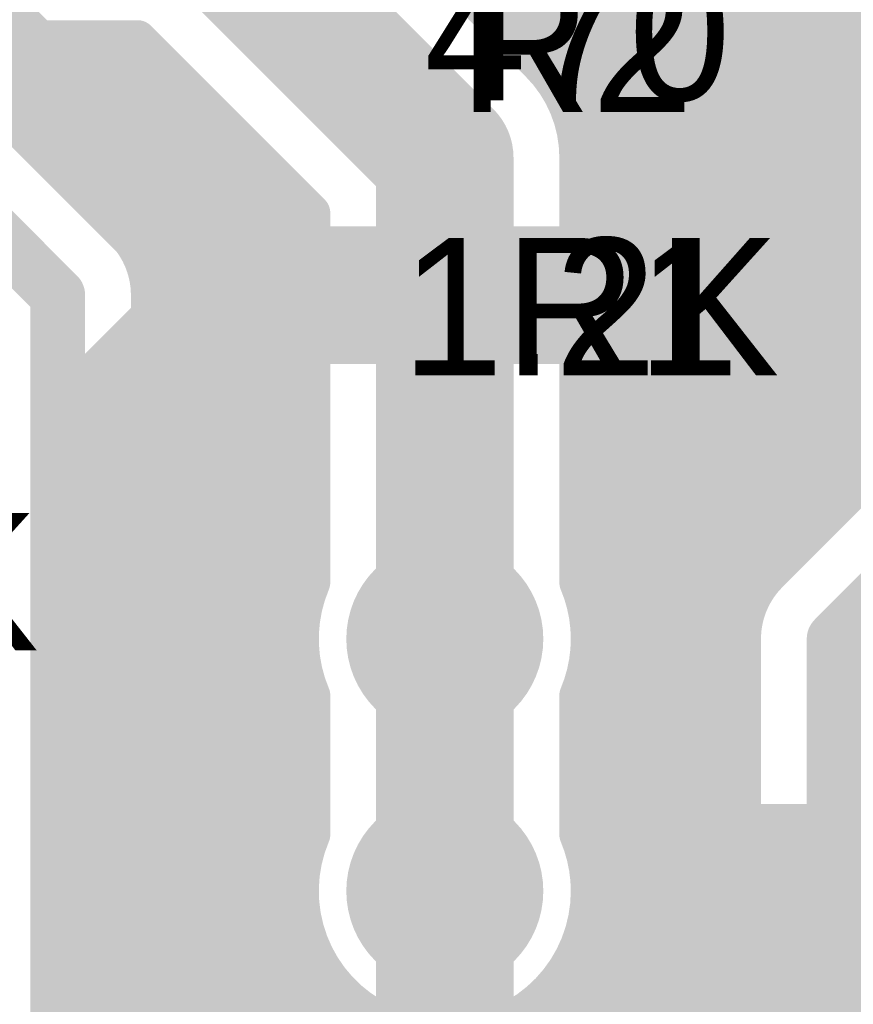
# Model space of a CAD drawing. Extents: x 7.17 to 14.1, y 4 to 11.75.
# Tile 119 of 219: x 9.97 to 10.15, y 7.42 to 7.64. Entities that reach past the tile are written whole.
import ezdxf

# ---------------------------------------------------------------- set-up
doc = ezdxf.new("R2010")
doc.units = 0
doc.layers.get('0').update_dxf_attribs({"linetype": 'CONTINUOUS'})
for name, color, linetype in [('BOTTOMLAYER', 5, 'CONTINUOUS'), ('BOTTOMSOLDER', 6, 'CONTINUOUS'), ('MECHANICAL1', 6, 'CONTINUOUS'), ('TOPLAYER', 1, 'CONTINUOUS'), ('TOPOVERLAY', 2, 'CONTINUOUS'), ('TOPPASTE', 8, 'CONTINUOUS'), ('TOPSOLDER', 216, 'CONTINUOUS')]:
    doc.layers.add(name, color=color, linetype=linetype)

# ---------------------------------------------------------------- blocks, each defined once
blk = doc.blocks.new('0603_148')
at = {"layer": 'MECHANICAL1', "const_width": 0.01}
for points in [[(-0.000531, 0.015748), (-0.000531, -0.014252)], [(0.059468, 0.015748), (-0.000531, 0.015748)], [(0.059468, 0.015748), (0.059468, -0.014252)], [(0.059468, -0.014252), (-0.000531, -0.014252)]]:
    blk.add_lwpolyline(points, dxfattribs=at)
at = {"layer": 'MECHANICAL1', "const_width": 0.005}
for points in [[(-0.003031, 0.015748, 1), (0.001969, 0.015748, 1)], [(-0.003031, 0.015748, 1), (0.001969, 0.015748, 1)], [(0.056968, 0.015748, 1), (0.061968, 0.015748, 1)], [(0.056968, 0.015748, 1), (0.061968, 0.015748, 1)], [(-0.003031, -0.014252, 1), (0.001969, -0.014252, 1)], [(-0.003031, -0.014252, 1), (0.001969, -0.014252, 1)], [(0.056968, -0.014252, 1), (0.061968, -0.014252, 1)], [(0.056968, -0.014252, 1), (0.061968, -0.014252, 1)]]:
    blk.add_lwpolyline(points, format="xyb", close=True, dxfattribs=at)
at = {"layer": 'TOPLAYER'}
for points in [[(-0.015, -0.015), (0.015, -0.015), (-0.015, 0.015), (0.015, 0.015)], [(0.045, -0.015), (0.075, -0.015), (0.045, 0.015), (0.075, 0.015)]]:
    blk.add_solid(points, dxfattribs=at)
at = {"layer": 'TOPOVERLAY', "const_width": 0.01}
for points in [[(-0.03, 0.03), (-0.03, 0)], [(0.09, 0.03), (-0.03, 0.03)], [(0.09, 0.03), (0.09, -0.03)], [(-0.03, 0), (-0.03, -0.03)], [(0.09, -0.03), (-0.03, -0.03)]]:
    blk.add_lwpolyline(points, dxfattribs=at)
at = {"layer": 'TOPOVERLAY', "const_width": 0.005}
for points in [[(-0.0325, 0.03, 1), (-0.0275, 0.03, 1)], [(-0.0325, 0.03, 1), (-0.0275, 0.03, 1)], [(0.0875, 0.03, 1), (0.0925, 0.03, 1)], [(0.0875, 0.03, 1), (0.0925, 0.03, 1)], [(-0.0325, 0, 1), (-0.0275, 0, 1)], [(-0.0325, 0, 1), (-0.0275, 0, 1)], [(-0.0325, -0.03, 1), (-0.0275, -0.03, 1)], [(-0.0325, -0.03, 1), (-0.0275, -0.03, 1)], [(0.0875, -0.03, 1), (0.0925, -0.03, 1)], [(0.0875, -0.03, 1), (0.0925, -0.03, 1)]]:
    blk.add_lwpolyline(points, format="xyb", close=True, dxfattribs=at)
at = {"layer": 'TOPPASTE'}
for points in [[(-0.015, -0.015), (0.015, -0.015), (-0.015, 0.015), (0.015, 0.015)], [(0.045, -0.015), (0.075, -0.015), (0.045, 0.015), (0.075, 0.015)]]:
    blk.add_solid(points, dxfattribs=at)
at = {"layer": 'TOPSOLDER'}
for points in [[(-0.019, -0.019), (0.019, -0.019), (-0.019, 0.019), (0.019, 0.019)], [(0.041, -0.019), (0.079, -0.019), (0.041, 0.019), (0.079, 0.019)]]:
    blk.add_solid(points, dxfattribs=at)
blk = doc.blocks.new('0603_149')
at = {"layer": 'MECHANICAL1', "const_width": 0.01}
for points in [[(-0.000531, 0.015748), (-0.000531, -0.014252)], [(0.059468, 0.015748), (-0.000531, 0.015748)], [(0.059468, 0.015748), (0.059468, -0.014252)], [(0.059468, -0.014252), (-0.000531, -0.014252)]]:
    blk.add_lwpolyline(points, dxfattribs=at)
at = {"layer": 'MECHANICAL1', "const_width": 0.005}
for points in [[(-0.003031, 0.015748, 1), (0.001969, 0.015748, 1)], [(-0.003031, 0.015748, 1), (0.001969, 0.015748, 1)], [(0.056968, 0.015748, 1), (0.061968, 0.015748, 1)], [(0.056968, 0.015748, 1), (0.061968, 0.015748, 1)], [(-0.003031, -0.014252, 1), (0.001969, -0.014252, 1)], [(-0.003031, -0.014252, 1), (0.001969, -0.014252, 1)], [(0.056968, -0.014252, 1), (0.061968, -0.014252, 1)], [(0.056968, -0.014252, 1), (0.061968, -0.014252, 1)]]:
    blk.add_lwpolyline(points, format="xyb", close=True, dxfattribs=at)
at = {"layer": 'TOPLAYER'}
for points in [[(-0.015, -0.015), (0.015, -0.015), (-0.015, 0.015), (0.015, 0.015)], [(0.045, -0.015), (0.075, -0.015), (0.045, 0.015), (0.075, 0.015)]]:
    blk.add_solid(points, dxfattribs=at)
at = {"layer": 'TOPOVERLAY', "const_width": 0.01}
for points in [[(-0.03, 0.03), (-0.03, 0)], [(0.09, 0.03), (-0.03, 0.03)], [(0.09, 0.03), (0.09, -0.03)], [(-0.03, 0), (-0.03, -0.03)], [(0.09, -0.03), (-0.03, -0.03)]]:
    blk.add_lwpolyline(points, dxfattribs=at)
at = {"layer": 'TOPOVERLAY', "const_width": 0.005}
for points in [[(-0.0325, 0.03, 1), (-0.0275, 0.03, 1)], [(-0.0325, 0.03, 1), (-0.0275, 0.03, 1)], [(0.0875, 0.03, 1), (0.0925, 0.03, 1)], [(0.0875, 0.03, 1), (0.0925, 0.03, 1)], [(-0.0325, 0, 1), (-0.0275, 0, 1)], [(-0.0325, 0, 1), (-0.0275, 0, 1)], [(-0.0325, -0.03, 1), (-0.0275, -0.03, 1)], [(-0.0325, -0.03, 1), (-0.0275, -0.03, 1)], [(0.0875, -0.03, 1), (0.0925, -0.03, 1)], [(0.0875, -0.03, 1), (0.0925, -0.03, 1)]]:
    blk.add_lwpolyline(points, format="xyb", close=True, dxfattribs=at)
at = {"layer": 'TOPPASTE'}
for points in [[(-0.015, -0.015), (0.015, -0.015), (-0.015, 0.015), (0.015, 0.015)], [(0.045, -0.015), (0.075, -0.015), (0.045, 0.015), (0.075, 0.015)]]:
    blk.add_solid(points, dxfattribs=at)
at = {"layer": 'TOPSOLDER'}
for points in [[(-0.019, -0.019), (0.019, -0.019), (-0.019, 0.019), (0.019, 0.019)], [(0.041, -0.019), (0.079, -0.019), (0.041, 0.019), (0.079, 0.019)]]:
    blk.add_solid(points, dxfattribs=at)

msp = doc.modelspace()

# ---------------------------------------------------------------- linework, layer by layer
at = {"layer": 'BOTTOMLAYER'}
for points, const_width in [([(10.07522, 7.635696), (10.434523, 7.995)], 0.008), ([(10.078755, 7.632161), (10.441595, 7.995)], 0.008), ([(10.082291, 7.628625), (10.448666, 7.995)], 0.008), ([(10.085822, 7.625085), (10.455737, 7.995)], 0.008), ([(10.088978, 7.62117), (10.462808, 7.995)], 0.008), ([(10.091482, 7.616603), (10.469879, 7.995)], 0.008), ([(10.093218, 7.611268), (10.47695, 7.995)], 0.008), ([(10.093904, 7.555385), (10.533519, 7.995)], 0.008), ([(10.093904, 7.548314), (10.54059, 7.995)], 0.008), ([(10.093904, 7.569527), (10.519377, 7.995)], 0.008), ([(10.093904, 7.562456), (10.526448, 7.995)], 0.008), ([(10.093904, 7.52003), (10.568874, 7.995)], 0.008), ([(10.093904, 7.512959), (10.575945, 7.995)], 0.008), ([(10.093904, 7.534172), (10.554732, 7.995)], 0.008), ([(10.093904, 7.527101), (10.561803, 7.995)], 0.008), ([(10.093904, 7.541243), (10.547661, 7.995)], 0.008), ([(10.093904, 7.58367), (10.505234, 7.995)], 0.008), ([(10.093904, 7.576599), (10.512306, 7.995)], 0.008), ([(10.093904, 7.597812), (10.491092, 7.995)], 0.008), ([(10.093904, 7.590741), (10.498163, 7.995)], 0.008), ([(10.093904, 7.604883), (10.484021, 7.995)], 0.008), ([(10.093904, 7.484674), (10.60423, 7.995)], 0.008), ([(10.093904, 7.477603), (10.611301, 7.995)], 0.008), ([(10.095502, 7.507485), (10.583016, 7.995)], 0.008), ([(10.095744, 7.493585), (10.597159, 7.995)], 0.008), ([(10.096378, 7.50129), (10.590088, 7.995)], 0.008), ([(9.948143, 7.764904), (10.168953, 7.544094)], 0.008), ([(9.955214, 7.764904), (10.175118, 7.545)], 0.008), ([(9.962285, 7.764904), (10.182189, 7.545)], 0.008), ([(9.969356, 7.764904), (10.18926, 7.545)], 0.008), ([(9.976428, 7.764904), (10.196332, 7.545)], 0.008), ([(9.983499, 7.764904), (10.203403, 7.545)], 0.008), ([(9.99057, 7.764904), (10.208165, 7.547309)], 0.008), ([(9.997641, 7.764904), (10.211989, 7.550556)], 0.008), ([(10.004712, 7.764904), (10.2164, 7.553216)], 0.008), ([(10.011783, 7.764904), (10.221478, 7.555209)], 0.008), ([(10.018854, 7.764904), (10.227402, 7.556357)], 0.008), ([(10.025925, 7.764904), (10.234612, 7.556218)], 0.008), ([(10.03041, 7.680506), (10.08541, 7.625506)], 0.008), ([(10.009904, 7.66), (10.064904, 7.605)], 0.03), ([(9.809904, 7.631), (9.997892, 7.631)], 0.008), ([(9.954767, 7.631), (10.035904, 7.549863)], 0.008), ([(9.960845, 7.620317), (9.971528, 7.631)], 0.008), ([(9.961839, 7.631), (10.035904, 7.556934)], 0.008), ([(9.965454, 7.617855), (9.978599, 7.631)], 0.008), ([(9.96891, 7.631), (10.035904, 7.564006)], 0.008), ([(9.969179, 7.614509), (9.98567, 7.631)], 0.008), ([(9.972715, 7.610973), (9.992741, 7.631)], 0.008), ([(9.975981, 7.631), (10.035904, 7.571077)], 0.008), ([(9.97625, 7.607438), (9.998852, 7.63004)], 0.008), ([(9.983052, 7.631), (10.035904, 7.578148)], 0.008), ([(9.990123, 7.631), (10.035904, 7.585219)], 0.008), ([(9.997194, 7.631), (10.035904, 7.59229)], 0.008), ([(9.997892, 7.631), (10.035904, 7.592988)], 0.008), ([(9.979786, 7.603902), (10.002388, 7.626504)], 0.008), ([(9.983321, 7.600367), (10.005923, 7.622969)], 0.008), ([(9.986857, 7.596831), (10.009459, 7.619433)], 0.008), ([(10.064904, 7.445), (10.064904, 7.605)], 0.03), ([(9.967982, 7.615706), (9.994514, 7.589174)], 0.008), ([(9.990393, 7.593296), (10.012994, 7.615897)], 0.008), ([(9.993928, 7.58976), (10.01653, 7.612362)], 0.008), ([(10.092697, 7.613279), (10.164128, 7.541849)], 0.008), ([(9.997159, 7.58592), (10.020065, 7.608826)], 0.008), ([(9.999441, 7.581131), (10.023601, 7.605291)], 0.008), ([(9.953808, 7.601596), (9.980404, 7.575)], 0.012), ([(10.093904, 7.605001), (10.160262, 7.538643)], 0.008), ([(10.093904, 7.512298), (10.093904, 7.605)], 0.008), ([(10.000404, 7.575023), (10.027136, 7.601755)], 0.008), ([(10.000404, 7.567952), (10.030672, 7.59822)], 0.008), ([(10.093904, 7.59793), (10.156727, 7.535107)], 0.008), ([(10.000404, 7.560881), (10.034208, 7.594684)], 0.008), ([(10.035904, 7.512298), (10.035904, 7.592988)], 0.008), ([(10.093904, 7.590859), (10.153191, 7.531572)], 0.008), ([(10.000404, 7.553809), (10.035904, 7.589309)], 0.008), ([(10.093904, 7.583788), (10.149656, 7.528036)], 0.008), ([(10.000404, 7.546738), (10.035904, 7.582238)], 0.008), ([(10.000073, 7.578623), (10.035904, 7.542792)], 0.008), ([(9.980404, 7.235), (9.980404, 7.575)], 0.012), ([(10.000404, 7.539667), (10.035904, 7.575167)], 0.008), ([(10.093904, 7.576717), (10.14612, 7.5245)], 0.008), ([(10.000404, 7.235), (10.000404, 7.575)], 0.008), ([(10.000404, 7.571221), (10.035904, 7.535721)], 0.008), ([(10.093904, 7.569646), (10.142585, 7.520965)], 0.008), ([(10.000404, 7.532596), (10.035904, 7.568096)], 0.008), ([(10.000404, 7.56415), (10.035904, 7.52865)], 0.008), ([(10.093904, 7.562574), (10.139049, 7.517429)], 0.008), ([(10.000404, 7.525525), (10.035904, 7.561025)], 0.008), ([(10.000404, 7.557079), (10.035904, 7.521579)], 0.008), ([(10.000404, 7.518454), (10.035904, 7.553954)], 0.008), ([(10.093904, 7.555503), (10.135516, 7.513892)], 0.008), ([(10.000404, 7.550008), (10.035904, 7.514508)], 0.008), ([(10.093904, 7.548432), (10.132494, 7.509843)], 0.008), ([(10.000404, 7.511383), (10.035904, 7.546883)], 0.008), ([(10.000404, 7.542937), (10.034632, 7.508709)], 0.008), ([(10.093904, 7.541361), (10.130484, 7.504781)], 0.008), ([(10.000404, 7.504312), (10.035904, 7.539812)], 0.008), ([(10.135794, 7.514174), (10.16073, 7.53911)], 0.008), ([(10.000404, 7.535866), (10.033524, 7.502746)], 0.008), ([(10.000404, 7.497241), (10.035904, 7.532741)], 0.008), ([(10.093904, 7.53429), (10.129904, 7.49829)], 0.008), ([(10.000404, 7.528795), (10.033732, 7.495467)], 0.008), ([(10.093904, 7.527219), (10.129904, 7.491219)], 0.008), ([(10.149904, 7.5), (10.174904, 7.525)], 0.012), ([(10.000404, 7.49017), (10.035904, 7.52567)], 0.008), ([(10.000404, 7.521724), (10.035904, 7.486224)], 0.008), ([(10.093904, 7.520148), (10.129904, 7.484148)], 0.008), ([(10.000404, 7.483098), (10.035904, 7.518599)], 0.008), ([(10.000404, 7.514652), (10.035904, 7.479152)], 0.008), ([(10.093904, 7.513077), (10.129904, 7.477077)], 0.008), ([(10.000404, 7.476027), (10.035393, 7.511017)], 0.008), ([(10.000404, 7.507581), (10.035904, 7.472081)], 0.008), ([(10.093904, 7.470532), (10.131738, 7.508366)], 0.008), ([(10.096183, 7.503727), (10.129904, 7.470006)], 0.008), ([(10.000404, 7.468956), (10.033469, 7.502021)], 0.008), ([(10.000404, 7.50051), (10.035904, 7.46501)], 0.008), ([(10.129904, 7.193284), (10.129904, 7.5)], 0.008), ([(10.149904, 7.185), (10.149904, 7.5)], 0.012), ([(10.093904, 7.463461), (10.129904, 7.499461)], 0.008), ([(10.096222, 7.496617), (10.129904, 7.462935)], 0.008), ([(10.000404, 7.461885), (10.033765, 7.495246)], 0.008), ([(10.000404, 7.493439), (10.035904, 7.457939)], 0.008), ([(10.094169, 7.456654), (10.129904, 7.49239)], 0.008), ([(10.000404, 7.454814), (10.035175, 7.489585)], 0.008), ([(10.095016, 7.490752), (10.129904, 7.455863)], 0.008), ([(10.035904, 7.457298), (10.035904, 7.487702)], 0.008), ([(10.093904, 7.457298), (10.093904, 7.487702)], 0.008), ([(10.000404, 7.486368), (10.034302, 7.45247)], 0.008), ([(10.095787, 7.451202), (10.129904, 7.485319)], 0.008), ([(10.000404, 7.447743), (10.035904, 7.483243)], 0.008), ([(10.093904, 7.484792), (10.129904, 7.448792)], 0.008), ([(10.000404, 7.479297), (10.03343, 7.446271)], 0.008), ([(10.093904, 7.477721), (10.129904, 7.441721)], 0.008), ([(10.096403, 7.444747), (10.129904, 7.478248)], 0.008), ([(10.000404, 7.440672), (10.035904, 7.476172)], 0.008), ([(10.000404, 7.472226), (10.034069, 7.438561)], 0.008), ([(10.093904, 7.47065), (10.129904, 7.43465)], 0.008), ([(10.095239, 7.436511), (10.129904, 7.471177)], 0.008), ([(10.000404, 7.433601), (10.035904, 7.469101)], 0.008), ([(10.000404, 7.465155), (10.04061, 7.424948)], 0.008), ([(10.000404, 7.334605), (10.129904, 7.464105)], 0.008), ([(10.093904, 7.463579), (10.129904, 7.427579)], 0.008), ([(10.000404, 7.42653), (10.035904, 7.46203)], 0.008), ([(10.000404, 7.458084), (10.129904, 7.328584)], 0.008), ([(10.000404, 7.327534), (10.129904, 7.457034)], 0.008), ([(10.094426, 7.455986), (10.129904, 7.420508)], 0.008), ([(10.000404, 7.419459), (10.034623, 7.453677)], 0.008), ([(10.000404, 7.451013), (10.129904, 7.321512)], 0.008), ([(10.000404, 7.320463), (10.129904, 7.449963)], 0.008), ([(10.09634, 7.447), (10.129904, 7.413437)], 0.008), ([(10.000404, 7.412388), (10.033406, 7.44539)], 0.008), ([(10.000404, 7.443941), (10.129904, 7.314441)], 0.008), ([(10.000404, 7.313392), (10.129904, 7.442892)], 0.008), ([(10.096041, 7.440229), (10.129904, 7.406366)], 0.008), ([(10.000404, 7.405316), (10.033998, 7.438911)], 0.008), ([(10.000404, 7.43687), (10.129904, 7.30737)], 0.008), ([(10.000404, 7.306321), (10.129904, 7.435821)], 0.008), ([(10.000404, 7.398245), (10.035601, 7.433442)], 0.008), ([(10.094627, 7.434571), (10.129904, 7.399295)], 0.008), ([(10.000404, 7.429799), (10.129904, 7.300299)], 0.008), ([(10.092435, 7.429693), (10.129904, 7.392224)], 0.008), ([(10.000404, 7.29925), (10.129904, 7.42875)], 0.008), ([(10.000404, 7.391174), (10.037942, 7.428712)], 0.008), ([(10.089605, 7.425452), (10.129904, 7.385152)], 0.008), ([(10.000404, 7.384103), (10.040902, 7.424601)], 0.008), ([(10.000404, 7.422728), (10.129904, 7.293228)], 0.008), ([(10.000404, 7.292179), (10.129904, 7.421679)], 0.008), ([(10.000404, 7.377032), (10.044432, 7.42106)], 0.008), ([(10.044852, 7.420706), (10.129904, 7.335655)], 0.008), ([(10.086198, 7.421787), (10.129904, 7.378081)], 0.008), ([(10.082225, 7.41869), (10.129904, 7.37101)], 0.008), ([(10.000404, 7.369961), (10.048532, 7.418089)], 0.008)]:
    msp.add_lwpolyline(points, dxfattribs=dict(at, const_width=const_width))
for points, const_width in [([(10.07322, 7.635696, 1), (10.07722, 7.635696, 1)], 0.004), ([(10.076755, 7.632161, 1), (10.080755, 7.632161, 1)], 0.004), ([(9.96691, 7.631, 1), (9.97091, 7.631, 1)], 0.004), ([(9.969528, 7.631, 1), (9.973528, 7.631, 1)], 0.004), ([(9.973981, 7.631, 1), (9.977981, 7.631, 1)], 0.004), ([(9.976599, 7.631, 1), (9.980599, 7.631, 1)], 0.004), ([(9.981052, 7.631, 1), (9.985052, 7.631, 1)], 0.004), ([(9.98367, 7.631, 1), (9.98767, 7.631, 1)], 0.004), ([(9.988123, 7.631, 1), (9.992123, 7.631, 1)], 0.004), ([(9.990741, 7.631, 1), (9.994741, 7.631, 1)], 0.004), ([(9.995194, 7.631, 1), (9.999194, 7.631, 1)], 0.004), ([(9.995892, 7.631, 1), (9.999892, 7.631, 1)], 0.004), ([(9.995892, 7.631, 1), (9.999892, 7.631, 1)], 0.004), ([(9.996852, 7.63004, 1), (10.000852, 7.63004, 1)], 0.004), ([(10.080291, 7.628625, 1), (10.084291, 7.628625, 1)], 0.004), ([(10.000388, 7.626504, 1), (10.004388, 7.626504, 1)], 0.004), ([(10.08341, 7.625506, 1), (10.08741, 7.625506, 1)], 0.004), ([(10.08341, 7.625506, 1), (10.08741, 7.625506, 1)], 0.004), ([(10.08341, 7.625506, 1), (10.08741, 7.625506, 1)], 0.004), ([(10.083822, 7.625085, 1), (10.087822, 7.625085, 1)], 0.004), ([(10.003923, 7.622969, 1), (10.007923, 7.622969, 1)], 0.004), ([(10.086978, 7.62117, 1), (10.090978, 7.62117, 1)], 0.004), ([(10.007459, 7.619433, 1), (10.011459, 7.619433, 1)], 0.004), ([(10.057404, 7.605, 1), (10.072404, 7.605, 1)], 0.015), ([(10.057404, 7.605, 1), (10.072404, 7.605, 1)], 0.015), ([(10.089482, 7.616603, 1), (10.093482, 7.616603, 1)], 0.004), ([(9.967179, 7.614509, 1), (9.971179, 7.614509, 1)], 0.004), ([(10.010994, 7.615897, 1), (10.014994, 7.615897, 1)], 0.004), ([(10.01453, 7.612362, 1), (10.01853, 7.612362, 1)], 0.004), ([(10.090697, 7.613279, 1), (10.094697, 7.613279, 1)], 0.004), ([(9.970715, 7.610973, 1), (9.974715, 7.610973, 1)], 0.004), ([(10.091218, 7.611268, 1), (10.095218, 7.611268, 1)], 0.004), ([(9.97425, 7.607438, 1), (9.97825, 7.607438, 1)], 0.004), ([(10.018065, 7.608826, 1), (10.022065, 7.608826, 1)], 0.004), ([(10.021601, 7.605291, 1), (10.025601, 7.605291, 1)], 0.004), ([(9.977786, 7.603902, 1), (9.981786, 7.603902, 1)], 0.004), ([(10.091904, 7.605001, 1), (10.095904, 7.605001, 1)], 0.004), ([(10.091904, 7.605, 1), (10.095904, 7.605, 1)], 0.004), ([(10.091904, 7.605, 1), (10.095904, 7.605, 1)], 0.004), ([(10.091904, 7.605, 1), (10.095904, 7.605, 1)], 0.004), ([(10.091904, 7.604883, 1), (10.095904, 7.604883, 1)], 0.004), ([(10.025137, 7.601755, 1), (10.029136, 7.601755, 1)], 0.004), ([(9.981321, 7.600367, 1), (9.985321, 7.600367, 1)], 0.004), ([(9.984857, 7.596831, 1), (9.988857, 7.596831, 1)], 0.004), ([(10.028672, 7.59822, 1), (10.032672, 7.59822, 1)], 0.004), ([(10.091904, 7.59793, 1), (10.095904, 7.59793, 1)], 0.004), ([(10.091904, 7.597812, 1), (10.095904, 7.597812, 1)], 0.004), ([(10.032208, 7.594684, 1), (10.036208, 7.594684, 1)], 0.004), ([(9.988392, 7.593296, 1), (9.992392, 7.593296, 1)], 0.004), ([(10.033904, 7.592988, 1), (10.037904, 7.592988, 1)], 0.004), ([(10.033904, 7.592988, 1), (10.037904, 7.592988, 1)], 0.004), ([(10.033904, 7.59229, 1), (10.037904, 7.59229, 1)], 0.004), ([(10.091904, 7.590859, 1), (10.095904, 7.590859, 1)], 0.004), ([(10.091904, 7.590741, 1), (10.095904, 7.590741, 1)], 0.004), ([(9.991928, 7.58976, 1), (9.995928, 7.58976, 1)], 0.004), ([(9.992514, 7.589174, 1), (9.996514, 7.589174, 1)], 0.004), ([(9.992514, 7.589174, 1), (9.996514, 7.589174, 1)], 0.004), ([(9.992546, 7.589142, 1), (9.996546, 7.589142, 1)], 0.004), ([(10.033904, 7.589309, 1), (10.037904, 7.589309, 1)], 0.004), ([(9.995159, 7.58592, 1), (9.999159, 7.58592, 1)], 0.004), ([(10.033904, 7.585219, 1), (10.037904, 7.585219, 1)], 0.004), ([(10.091904, 7.583788, 1), (10.095904, 7.583788, 1)], 0.004), ([(10.033904, 7.582238, 1), (10.037904, 7.582238, 1)], 0.004), ([(10.091904, 7.58367, 1), (10.095904, 7.58367, 1)], 0.004), ([(9.997441, 7.581131, 1), (10.001441, 7.581131, 1)], 0.004), ([(9.998073, 7.578623, 1), (10.002073, 7.578623, 1)], 0.004), ([(10.033904, 7.578148, 1), (10.037904, 7.578148, 1)], 0.004), ([(9.977404, 7.575, 1), (9.983404, 7.575, 1)], 0.006), ([(9.977404, 7.575, 1), (9.983404, 7.575, 1)], 0.006), ([(10.033904, 7.575167, 1), (10.037904, 7.575167, 1)], 0.004), ([(10.091904, 7.576717, 1), (10.095904, 7.576717, 1)], 0.004), ([(10.091904, 7.576599, 1), (10.095904, 7.576599, 1)], 0.004), ([(9.998404, 7.575023, 1), (10.002404, 7.575023, 1)], 0.004), ([(9.998404, 7.575, 1), (10.002404, 7.575, 1)], 0.004), ([(9.998404, 7.575, 1), (10.002404, 7.575, 1)], 0.004), ([(9.998404, 7.575, 1), (10.002404, 7.575, 1)], 0.004), ([(9.998404, 7.571221, 1), (10.002404, 7.571221, 1)], 0.004), ([(10.033904, 7.571077, 1), (10.037904, 7.571077, 1)], 0.004), ([(10.091904, 7.569646, 1), (10.095904, 7.569646, 1)], 0.004), ([(10.091904, 7.569527, 1), (10.095904, 7.569527, 1)], 0.004), ([(9.998404, 7.567952, 1), (10.002404, 7.567952, 1)], 0.004), ([(10.033904, 7.568096, 1), (10.037904, 7.568096, 1)], 0.004), ([(9.998404, 7.56415, 1), (10.002404, 7.56415, 1)], 0.004), ([(10.033904, 7.564006, 1), (10.037904, 7.564006, 1)], 0.004), ([(10.091904, 7.562574, 1), (10.095904, 7.562574, 1)], 0.004), ([(10.091904, 7.562456, 1), (10.095904, 7.562456, 1)], 0.004), ([(9.998404, 7.560881, 1), (10.002404, 7.560881, 1)], 0.004), ([(10.033904, 7.561025, 1), (10.037904, 7.561025, 1)], 0.004), ([(9.998404, 7.557079, 1), (10.002404, 7.557079, 1)], 0.004), ([(10.033904, 7.556934, 1), (10.037904, 7.556934, 1)], 0.004), ([(9.998404, 7.553809, 1), (10.002404, 7.553809, 1)], 0.004), ([(10.033904, 7.553954, 1), (10.037904, 7.553954, 1)], 0.004), ([(10.091904, 7.555503, 1), (10.095904, 7.555503, 1)], 0.004), ([(10.091904, 7.555385, 1), (10.095904, 7.555385, 1)], 0.004), ([(9.998404, 7.550008, 1), (10.002404, 7.550008, 1)], 0.004), ([(10.033904, 7.549863, 1), (10.037904, 7.549863, 1)], 0.004), ([(10.091904, 7.548432, 1), (10.095904, 7.548432, 1)], 0.004), ([(10.091904, 7.548314, 1), (10.095904, 7.548314, 1)], 0.004), ([(9.998404, 7.546738, 1), (10.002404, 7.546738, 1)], 0.004), ([(10.033904, 7.546883, 1), (10.037904, 7.546883, 1)], 0.004), ([(9.998404, 7.542937, 1), (10.002404, 7.542937, 1)], 0.004), ([(10.033904, 7.542792, 1), (10.037904, 7.542792, 1)], 0.004), ([(10.091904, 7.541361, 1), (10.095904, 7.541361, 1)], 0.004), ([(10.091904, 7.541243, 1), (10.095904, 7.541243, 1)], 0.004), ([(9.998404, 7.539667, 1), (10.002404, 7.539667, 1)], 0.004), ([(10.033904, 7.539812, 1), (10.037904, 7.539812, 1)], 0.004), ([(9.998404, 7.535866, 1), (10.002404, 7.535866, 1)], 0.004), ([(10.033904, 7.535721, 1), (10.037904, 7.535721, 1)], 0.004), ([(10.154727, 7.535107, 1), (10.158727, 7.535107, 1)], 0.004), ([(9.998404, 7.532596, 1), (10.002404, 7.532596, 1)], 0.004), ([(10.033904, 7.532741, 1), (10.037904, 7.532741, 1)], 0.004), ([(10.091904, 7.53429, 1), (10.095904, 7.53429, 1)], 0.004), ([(10.091904, 7.534172, 1), (10.095904, 7.534172, 1)], 0.004), ([(10.151191, 7.531572, 1), (10.155191, 7.531572, 1)], 0.004), ([(9.998404, 7.528795, 1), (10.002404, 7.528795, 1)], 0.004), ([(10.033904, 7.52865, 1), (10.037904, 7.52865, 1)], 0.004), ([(10.147656, 7.528036, 1), (10.151656, 7.528036, 1)], 0.004), ([(10.091904, 7.527219, 1), (10.095904, 7.527219, 1)], 0.004), ([(10.091904, 7.527101, 1), (10.095904, 7.527101, 1)], 0.004), ([(9.998404, 7.525525, 1), (10.002404, 7.525525, 1)], 0.004), ([(10.033904, 7.52567, 1), (10.037904, 7.52567, 1)], 0.004), ([(10.14412, 7.5245, 1), (10.14812, 7.5245, 1)], 0.004), ([(9.998404, 7.521724, 1), (10.002404, 7.521724, 1)], 0.004), ([(10.033904, 7.521579, 1), (10.037904, 7.521579, 1)], 0.004), ([(10.091904, 7.520148, 1), (10.095904, 7.520148, 1)], 0.004), ([(10.091904, 7.52003, 1), (10.095904, 7.52003, 1)], 0.004), ([(10.140585, 7.520965, 1), (10.144585, 7.520965, 1)], 0.004), ([(9.998404, 7.518454, 1), (10.002404, 7.518454, 1)], 0.004), ([(10.033904, 7.518599, 1), (10.037904, 7.518599, 1)], 0.004), ([(10.137049, 7.517429, 1), (10.141049, 7.517429, 1)], 0.004), ([(9.998404, 7.514652, 1), (10.002404, 7.514652, 1)], 0.004), ([(10.033904, 7.514508, 1), (10.037904, 7.514508, 1)], 0.004), ([(10.091904, 7.513077, 1), (10.095904, 7.513077, 1)], 0.004), ([(10.091904, 7.512959, 1), (10.095904, 7.512959, 1)], 0.004), ([(10.133516, 7.513892, 1), (10.137516, 7.513892, 1)], 0.004), ([(10.133762, 7.514142, 1), (10.137762, 7.514142, 1)], 0.004), ([(10.133794, 7.514174, 1), (10.137794, 7.514174, 1)], 0.004), ([(10.133794, 7.514174, 1), (10.137794, 7.514174, 1)], 0.004), ([(9.998404, 7.511383, 1), (10.002404, 7.511383, 1)], 0.004), ([(10.033393, 7.511017, 1), (10.037393, 7.511017, 1)], 0.004), ([(10.033904, 7.512298, 1), (10.037904, 7.512298, 1)], 0.004), ([(10.033904, 7.512298, 1), (10.037904, 7.512298, 1)], 0.004), ([(10.091904, 7.512298, 1), (10.095904, 7.512298, 1)], 0.004), ([(10.091904, 7.512298, 1), (10.095904, 7.512298, 1)], 0.004), ([(10.032632, 7.508709, 1), (10.036632, 7.508709, 1)], 0.004), ([(10.130494, 7.509843, 1), (10.134494, 7.509843, 1)], 0.004), ([(9.998404, 7.507581, 1), (10.002404, 7.507581, 1)], 0.004), ([(10.093502, 7.507485, 1), (10.097502, 7.507485, 1)], 0.004), ([(10.129738, 7.508366, 1), (10.133738, 7.508366, 1)], 0.004), ([(9.998404, 7.504312, 1), (10.002404, 7.504312, 1)], 0.004), ([(10.128484, 7.504781, 1), (10.132484, 7.504781, 1)], 0.004), ([(10.031524, 7.502746, 1), (10.035524, 7.502746, 1)], 0.004), ([(10.094183, 7.503727, 1), (10.098183, 7.503727, 1)], 0.004), ([(9.998404, 7.50051, 1), (10.002404, 7.50051, 1)], 0.004), ([(10.031469, 7.502021, 1), (10.035469, 7.502021, 1)], 0.004), ([(10.094378, 7.50129, 1), (10.098378, 7.50129, 1)], 0.004), ([(10.094404, 7.5, 1), (10.098404, 7.5, 1)], 0.004), ([(10.094404, 7.5, 1), (10.098404, 7.5, 1)], 0.004), ([(10.127904, 7.5, 1), (10.131904, 7.5, 1)], 0.004), ([(10.127904, 7.5, 1), (10.131904, 7.5, 1)], 0.004), ([(10.127904, 7.5, 1), (10.131904, 7.5, 1)], 0.004), ([(10.146904, 7.5, 1), (10.152904, 7.5, 1)], 0.006), ([(10.146904, 7.5, 1), (10.152904, 7.5, 1)], 0.006), ([(10.127904, 7.499461, 1), (10.131904, 7.499461, 1)], 0.004), ([(10.127904, 7.49829, 1), (10.131904, 7.49829, 1)], 0.004), ([(9.998404, 7.497241, 1), (10.002404, 7.497241, 1)], 0.004), ([(10.094222, 7.496617, 1), (10.098222, 7.496617, 1)], 0.004), ([(10.031732, 7.495467, 1), (10.035732, 7.495467, 1)], 0.004), ([(10.031765, 7.495246, 1), (10.035765, 7.495246, 1)], 0.004), ([(10.093744, 7.493585, 1), (10.097744, 7.493585, 1)], 0.004), ([(9.998404, 7.493439, 1), (10.002404, 7.493439, 1)], 0.004), ([(10.127904, 7.49239, 1), (10.131904, 7.49239, 1)], 0.004), ([(9.998404, 7.49017, 1), (10.002404, 7.49017, 1)], 0.004), ([(10.033175, 7.489585, 1), (10.037175, 7.489585, 1)], 0.004), ([(10.093016, 7.490752, 1), (10.097016, 7.490752, 1)], 0.004), ([(10.127904, 7.491219, 1), (10.131904, 7.491219, 1)], 0.004), ([(10.033904, 7.487702, 1), (10.037904, 7.487702, 1)], 0.004), ([(10.033904, 7.487702, 1), (10.037904, 7.487702, 1)], 0.004), ([(10.091904, 7.487702, 1), (10.095904, 7.487702, 1)], 0.004), ([(10.091904, 7.487702, 1), (10.095904, 7.487702, 1)], 0.004), ([(9.998404, 7.486368, 1), (10.002404, 7.486368, 1)], 0.004), ([(10.033904, 7.486224, 1), (10.037904, 7.486224, 1)], 0.004), ([(10.127904, 7.485319, 1), (10.131904, 7.485319, 1)], 0.004), ([(9.998404, 7.483098, 1), (10.002404, 7.483098, 1)], 0.004), ([(10.033904, 7.483243, 1), (10.037904, 7.483243, 1)], 0.004), ([(10.091904, 7.484792, 1), (10.095904, 7.484792, 1)], 0.004), ([(10.091904, 7.484674, 1), (10.095904, 7.484674, 1)], 0.004), ([(10.127904, 7.484148, 1), (10.131904, 7.484148, 1)], 0.004), ([(9.998404, 7.479297, 1), (10.002404, 7.479297, 1)], 0.004), ([(10.033904, 7.479152, 1), (10.037904, 7.479152, 1)], 0.004), ([(10.091904, 7.477721, 1), (10.095904, 7.477721, 1)], 0.004), ([(10.091904, 7.477603, 1), (10.095904, 7.477603, 1)], 0.004), ([(10.127904, 7.478248, 1), (10.131904, 7.478248, 1)], 0.004), ([(10.127904, 7.477077, 1), (10.131904, 7.477077, 1)], 0.004), ([(9.998404, 7.476027, 1), (10.002404, 7.476027, 1)], 0.004), ([(10.033904, 7.476172, 1), (10.037904, 7.476172, 1)], 0.004), ([(9.998404, 7.472226, 1), (10.002404, 7.472226, 1)], 0.004), ([(10.033904, 7.472081, 1), (10.037904, 7.472081, 1)], 0.004), ([(10.091904, 7.47065, 1), (10.095904, 7.47065, 1)], 0.004), ([(10.091904, 7.470532, 1), (10.095904, 7.470532, 1)], 0.004), ([(10.127904, 7.471177, 1), (10.131904, 7.471177, 1)], 0.004), ([(10.127904, 7.470006, 1), (10.131904, 7.470006, 1)], 0.004), ([(9.998404, 7.468956, 1), (10.002404, 7.468956, 1)], 0.004), ([(10.033904, 7.469101, 1), (10.037904, 7.469101, 1)], 0.004), ([(9.998404, 7.465155, 1), (10.002404, 7.465155, 1)], 0.004), ([(10.033904, 7.46501, 1), (10.037904, 7.46501, 1)], 0.004), ([(10.091904, 7.463579, 1), (10.095904, 7.463579, 1)], 0.004), ([(10.091904, 7.463461, 1), (10.095904, 7.463461, 1)], 0.004), ([(10.127904, 7.464105, 1), (10.131904, 7.464105, 1)], 0.004), ([(9.998404, 7.461885, 1), (10.002404, 7.461885, 1)], 0.004), ([(10.033904, 7.46203, 1), (10.037904, 7.46203, 1)], 0.004), ([(10.127904, 7.462935, 1), (10.131904, 7.462935, 1)], 0.004), ([(9.998404, 7.458084, 1), (10.002404, 7.458084, 1)], 0.004), ([(10.033904, 7.457939, 1), (10.037904, 7.457939, 1)], 0.004), ([(10.033904, 7.457298, 1), (10.037904, 7.457298, 1)], 0.004), ([(10.033904, 7.457298, 1), (10.037904, 7.457298, 1)], 0.004), ([(10.091904, 7.457298, 1), (10.095904, 7.457298, 1)], 0.004), ([(10.091904, 7.457298, 1), (10.095904, 7.457298, 1)], 0.004), ([(10.127904, 7.457034, 1), (10.131904, 7.457034, 1)], 0.004), ([(10.057404, 7.445, 1), (10.072404, 7.445, 1)], 0.015), ([(10.092169, 7.456654, 1), (10.096169, 7.456654, 1)], 0.004), ([(10.092426, 7.455986, 1), (10.096426, 7.455986, 1)], 0.004), ([(10.127904, 7.455863, 1), (10.131904, 7.455863, 1)], 0.004), ([(9.998404, 7.454814, 1), (10.002404, 7.454814, 1)], 0.004), ([(10.032623, 7.453677, 1), (10.036623, 7.453677, 1)], 0.004), ([(9.998404, 7.451013, 1), (10.002404, 7.451013, 1)], 0.004), ([(10.032302, 7.45247, 1), (10.036302, 7.45247, 1)], 0.004), ([(10.093787, 7.451202, 1), (10.097787, 7.451202, 1)], 0.004), ([(10.127904, 7.449963, 1), (10.131904, 7.449963, 1)], 0.004), ([(10.127904, 7.448792, 1), (10.131904, 7.448792, 1)], 0.004), ([(9.998404, 7.447743, 1), (10.002404, 7.447743, 1)], 0.004), ([(10.03143, 7.446271, 1), (10.03543, 7.446271, 1)], 0.004), ([(10.09434, 7.447, 1), (10.09834, 7.447, 1)], 0.004), ([(10.031406, 7.44539, 1), (10.035406, 7.44539, 1)], 0.004), ([(10.094403, 7.444747, 1), (10.098403, 7.444747, 1)], 0.004), ([(10.094404, 7.445, 1), (10.098404, 7.445, 1)], 0.004), ([(10.094404, 7.445, 1), (10.098404, 7.445, 1)], 0.004), ([(9.998404, 7.443941, 1), (10.002404, 7.443941, 1)], 0.004), ([(10.127904, 7.442892, 1), (10.131904, 7.442892, 1)], 0.004), ([(9.998404, 7.440672, 1), (10.002404, 7.440672, 1)], 0.004), ([(10.094041, 7.440229, 1), (10.098041, 7.440229, 1)], 0.004), ([(10.127904, 7.441721, 1), (10.131904, 7.441721, 1)], 0.004), ([(10.031998, 7.438911, 1), (10.035998, 7.438911, 1)], 0.004), ([(10.032069, 7.438561, 1), (10.036069, 7.438561, 1)], 0.004), ([(9.998404, 7.43687, 1), (10.002404, 7.43687, 1)], 0.004), ([(10.093239, 7.436511, 1), (10.097239, 7.436511, 1)], 0.004), ([(10.127904, 7.435821, 1), (10.131904, 7.435821, 1)], 0.004), ([(9.998404, 7.433601, 1), (10.002404, 7.433601, 1)], 0.004), ([(10.033601, 7.433442, 1), (10.037601, 7.433442, 1)], 0.004), ([(10.092628, 7.434571, 1), (10.096628, 7.434571, 1)], 0.004), ([(10.127904, 7.43465, 1), (10.131904, 7.43465, 1)], 0.004), ([(9.998404, 7.429799, 1), (10.002404, 7.429799, 1)], 0.004), ([(10.090435, 7.429693, 1), (10.094435, 7.429693, 1)], 0.004), ([(10.035942, 7.428712, 1), (10.039942, 7.428712, 1)], 0.004), ([(10.127904, 7.42875, 1), (10.131904, 7.42875, 1)], 0.004), ([(10.127904, 7.427579, 1), (10.131904, 7.427579, 1)], 0.004), ([(9.998404, 7.42653, 1), (10.002404, 7.42653, 1)], 0.004), ([(10.03861, 7.424948, 1), (10.04261, 7.424948, 1)], 0.004), ([(10.087605, 7.425452, 1), (10.091605, 7.425452, 1)], 0.004), ([(9.998404, 7.422728, 1), (10.002404, 7.422728, 1)], 0.004), ([(10.038902, 7.424601, 1), (10.042902, 7.424601, 1)], 0.004), ([(10.042432, 7.42106, 1), (10.046432, 7.42106, 1)], 0.004), ([(10.042852, 7.420706, 1), (10.046852, 7.420706, 1)], 0.004), ([(10.084198, 7.421787, 1), (10.088198, 7.421787, 1)], 0.004), ([(10.127904, 7.421679, 1), (10.131904, 7.421679, 1)], 0.004), ([(10.127904, 7.420508, 1), (10.131904, 7.420508, 1)], 0.004), ([(9.998404, 7.419459, 1), (10.002404, 7.419459, 1)], 0.004), ([(10.080225, 7.41869, 1), (10.084225, 7.41869, 1)], 0.004), ([(10.046532, 7.418089, 1), (10.050532, 7.418089, 1)], 0.004)]:
    msp.add_lwpolyline(points, format="xyb", close=True, dxfattribs=dict(at, const_width=const_width))
at = {"layer": 'BOTTOMLAYER', "const_width": 0.008}
for points in [[(10.08541, 7.625506, -0.198912), (10.093904, 7.605)], [(10.08541, 7.625506, -0.198912), (10.093904, 7.605)], [(9.994514, 7.589174, -0.199496), (10.000404, 7.575)], [(9.994546, 7.589142, -0.198912), (10.000404, 7.575)], [(10.129904, 7.5, -0.199496), (10.135794, 7.514174)], [(10.129904, 7.5, -0.198912), (10.135762, 7.514142)], [(10.035904, 7.487702, -0.203279), (10.035904, 7.512298)], [(10.093904, 7.512298, -0.100611), (10.096404, 7.5)], [(10.096404, 7.5, -0.100611), (10.093904, 7.487702)], [(10.096404, 7.445, -1.223731), (10.035904, 7.457298)], [(10.093904, 7.457298, -0.100611), (10.096404, 7.445)]]:
    msp.add_lwpolyline(points, format="xyb", dxfattribs=at)
at = {"layer": 'BOTTOMSOLDER', "const_width": 0.0215}
for points in [[(10.054154, 7.5, 1), (10.075654, 7.5, 1)], [(10.054154, 7.445, 1), (10.075654, 7.445, 1)]]:
    msp.add_lwpolyline(points, format="xyb", close=True, dxfattribs=at)
at = {"layer": 'TOPLAYER'}
for points, const_width in [([(9.954904, 7.6405), (10.020404, 7.575)], 0.025), ([(9.990404, 7.545), (10.020404, 7.575)], 0.03), ([(10.020404, 7.575), (10.169947, 7.575)], 0.03), ([(9.990404, 7.381052), (9.990404, 7.545)], 0.03), ([(10.064904, 7.25), (10.064904, 7.5)], 0.03), ([(10.114904, 7.405), (10.114904, 7.46)], 0.008), ([(10.114904, 7.46), (10.389904, 7.46)], 0.008), ([(10.115, 7.242), (10.115, 7.46)], 0.008), ([(10.12, 7.242), (10.12, 7.46)], 0.008), ([(10.125, 7.242), (10.125, 7.46)], 0.008), ([(10.13, 7.242), (10.13, 7.46)], 0.008), ([(10.135, 7.242), (10.135, 7.46)], 0.008), ([(10.14, 7.242), (10.14, 7.46)], 0.008), ([(10.145, 7.242), (10.145, 7.46)], 0.008), ([(10.15, 7.242), (10.15, 7.46)], 0.008), ([(10.155, 7.242), (10.155, 7.46)], 0.008), ([(10.114904, 7.455), (10.394904, 7.455)], 0.008), ([(10.114904, 7.45), (10.399904, 7.45)], 0.008), ([(10.114904, 7.445), (10.404904, 7.445)], 0.008), ([(10.114904, 7.44), (10.409904, 7.44)], 0.008), ([(10.114904, 7.435), (10.414904, 7.435)], 0.008), ([(10.114904, 7.43), (10.419904, 7.43)], 0.008), ([(10.114904, 7.425), (10.424904, 7.425)], 0.008), ([(10.114904, 7.42), (10.659904, 7.42)], 0.008)]:
    msp.add_lwpolyline(points, dxfattribs=dict(at, const_width=const_width))
for points, const_width in [([(10.012904, 7.575, 1), (10.027904, 7.575, 1)], 0.015), ([(10.012904, 7.575, 1), (10.027904, 7.575, 1)], 0.015), ([(10.014154, 7.575, 1), (10.026654, 7.575, 1)], 0.0125), ([(9.982904, 7.545, 1), (9.997904, 7.545, 1)], 0.015), ([(9.982904, 7.545, 1), (9.997904, 7.545, 1)], 0.015), ([(10.057404, 7.5, 1), (10.072404, 7.5, 1)], 0.015), ([(10.112904, 7.46, 1), (10.116904, 7.46, 1)], 0.004), ([(10.112904, 7.46, 1), (10.116904, 7.46, 1)], 0.004), ([(10.113, 7.46, 1), (10.117, 7.46, 1)], 0.004), ([(10.118, 7.46, 1), (10.122, 7.46, 1)], 0.004), ([(10.123, 7.46, 1), (10.127, 7.46, 1)], 0.004), ([(10.128, 7.46, 1), (10.132, 7.46, 1)], 0.004), ([(10.133, 7.46, 1), (10.137, 7.46, 1)], 0.004), ([(10.138, 7.46, 1), (10.142, 7.46, 1)], 0.004), ([(10.143, 7.46, 1), (10.147, 7.46, 1)], 0.004), ([(10.148, 7.46, 1), (10.152, 7.46, 1)], 0.004), ([(10.153, 7.46, 1), (10.157, 7.46, 1)], 0.004), ([(10.112904, 7.455, 1), (10.116904, 7.455, 1)], 0.004), ([(10.112904, 7.45, 1), (10.116904, 7.45, 1)], 0.004), ([(10.112904, 7.445, 1), (10.116904, 7.445, 1)], 0.004), ([(10.112904, 7.44, 1), (10.116904, 7.44, 1)], 0.004), ([(10.112904, 7.435, 1), (10.116904, 7.435, 1)], 0.004), ([(10.112904, 7.43, 1), (10.116904, 7.43, 1)], 0.004), ([(10.112904, 7.425, 1), (10.116904, 7.425, 1)], 0.004), ([(10.112904, 7.42, 1), (10.116904, 7.42, 1)], 0.004)]:
    msp.add_lwpolyline(points, format="xyb", close=True, dxfattribs=dict(at, const_width=const_width))
at = {"layer": 'TOPSOLDER', "const_width": 0.0215}
for points in [[(10.054154, 7.5, 1), (10.075654, 7.5, 1)], [(10.054154, 7.445, 1), (10.075654, 7.445, 1)]]:
    msp.add_lwpolyline(points, format="xyb", close=True, dxfattribs=at)

# ---------------------------------------------------------------- block references
at = {"rotation": 180}
for name, p in [('0603_149', (10.229947, 7.635)), ('0603_148', (10.229947, 7.575))]:
    msp.add_blockref(name, p, dxfattribs=at)

# ---------------------------------------------------------------- texts
at = {"layer": 'MECHANICAL1'}
for s, p in [('470', (10.060404, 7.6175)), ('1.2K', (10.055404, 7.5575)), ('10K', (9.904904, 7.4975))]:
    msp.add_text(s, height=0.03, dxfattribs=at).set_placement(p)
at = {"layer": 'TOPOVERLAY'}
for s, p in [('R2', (10.067904, 7.615)), ('R1', (10.077904, 7.5575))]:
    msp.add_text(s, height=0.03, dxfattribs=at).set_placement(p)

doc.saveas('drawing.dxf')
